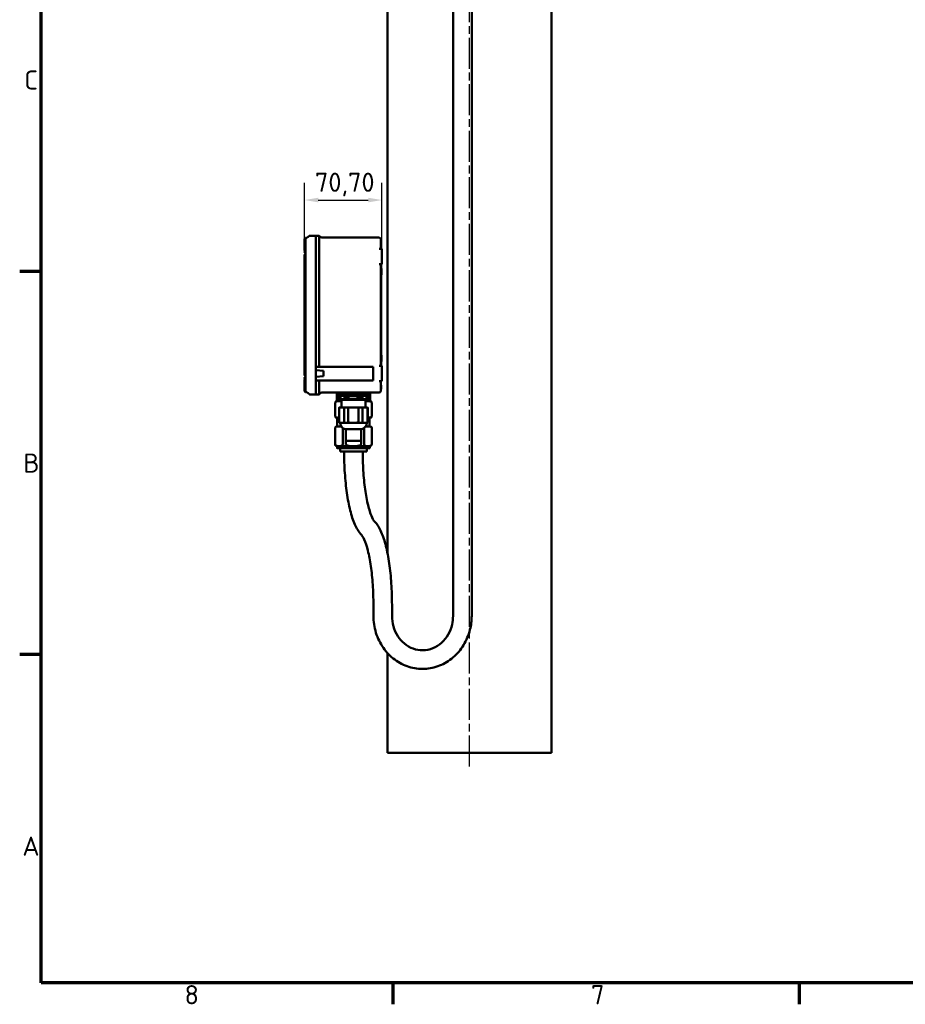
# Model space of a CAD drawing. Header units: millimetres. Extents: x 0 to 2970, y 0 to 2100.
# Tile 1 of 22: x 31 to 839, y 31 to 930. Entities that reach past the tile are written whole.
import ezdxf

# ---------------------------------------------------------------- set-up
doc = ezdxf.new("R2010")
doc.units = ezdxf.units.MM
doc.header["$LTSCALE"] = 5
doc.linetypes.add('CHAIN', pattern=[0.3543, 0.2362, -0.0295, 0.0591, -0.0295])
for name, color, linetype, lineweight in [('Bemaßung (ISO)', 7, 'Continuous', 25), ('Mittellinie (ISO)', 7, 'Continuous', 25), ('Rahmen (ISO)', 7, 'Continuous', 70), ('Sichtbar (ISO)', 7, 'Continuous', 50)]:
    doc.layers.add(name, color=color, linetype=linetype, lineweight=lineweight)
doc.styles.add('Notiztext (DIN)', font='isocpeur.ttf')
doc.dimstyles.new('Standard (DIN)', dxfattribs={"dimscale": 5, "dimtxt": 3.5, "dimasz": 2.5, "dimexe": 3.175, "dimexo": 0.8, "dimgap": 0.8, "dimtad": 1, "dimrnd": 1e-08, "dimzin": 0, "dimtxsty": 'Notiztext (DIN)', "dimcen": 0.09, "dimdle": 10, "dimclrd": 256, "dimclre": 256, "dimclrt": 256, "dimadec": 0, "dimazin": 0, "dimtfac": 1, "dimtmove": 0, "dimatfit": 3, "dimfxl": 1, "dimtolj": 1, "dimtzin": 0, "dimlwd": -1, "dimlwe": -1, "dimarcsym": 0})

# ---------------------------------------------------------------- blocks, each defined once
blk = doc.blocks.new('Ränder Standardrahmen')
at = {"layer": 'Rahmen (ISO)'}
for p, q in [((10, 140), (6.1, 140)), ((10, 70), (6.1, 70)), ((74.25, 10), (74.25, 6.1)), ((148.5, 10), (148.5, 6.1))]:
    blk.add_line(p, q, dxfattribs=at)
at = {"layer": 'Rahmen (ISO)', "flags": 128}
blk.add_lwpolyline([(10, 10), (10, 410), (584, 410), (584, 10), (10, 10)], dxfattribs=at)
at = {"layer": 'Rahmen (ISO)', "char_height": 3.5, "attachment_point": 7, "style": 'Notiztext (DIN)'}
for s, insert in [('C', (6.93, 173.25)), ('B', (6.75, 103.25)), ('A', (6.58, 33.25)), ('8', (36.2, 6.1)), ('7', (110.45, 6.1))]:
    blk.add_mtext(s, dxfattribs=dict(at, insert=insert))
blk = doc.blocks.new('*D19')
at = {"layer": 'Bemaßung (ISO)'}
for p, q in [((290.59, 719.33), (290.59, 781.2)), ((361.29, 724.78), (361.29, 781.2)), ((303.09, 765.33), (348.79, 765.33))]:
    blk.add_line(p, q, dxfattribs=at)
for points in [[(303.09, 767.41), (303.09, 763.24), (290.59, 765.33)], [(348.79, 767.41), (348.79, 763.24), (361.29, 765.33)]]:
    blk.add_solid(points, dxfattribs=at)
at = {"layer": 'Defpoints', "color": 0}
for p in [(361.29, 765.33), (361.29, 720.78), (290.59, 715.33)]:
    blk.add_point(p, dxfattribs=at)
at = {"layer": 'Bemaßung (ISO)', "insert": (300.12, 790.33), "char_height": 17.5, "attachment_point": 1, "style": 'Notiztext (DIN)'}
blk.add_mtext('\\A1;70,70', dxfattribs=at)

msp = doc.modelspace()

# ---------------------------------------------------------------- linework, layer by layer
at = {"layer": 'Mittellinie (ISO)', "linetype": 'CHAIN', "ltscale": 23.990969}
msp.add_line((441.287, 247.784), (441.287, 1772.784), dxfattribs=at)
at = {"layer": 'Sichtbar (ISO)'}
for p, q in [((366.287, 443.262), (366.287, 1131.447)), ((516.287, 260.284), (516.287, 1131.447)), ((426.28, 1061.234), (426.28, 385.447)), ((443.28, 1059.692), (443.28, 385.447)), ((290.587, 729.784), (290.587, 729.729)), ((290.604, 729.784), (290.587, 729.784)), ((290.587, 729.729), (290.587, 724.784)), ((290.645, 729.842), (291.587, 730.784)), ((291.587, 724.784), (291.587, 730.784)), ((291.587, 730.784), (291.623, 730.784)), ((295.201, 732.784), (300.887, 732.784)), ((301.087, 732.784), (301.087, 724.784)), ((301.087, 732.784), (304.087, 732.784)), ((304.087, 732.784), (304.087, 724.784)), ((307.36, 731.084), (358.787, 731.084)), ((360.287, 724.784), (360.287, 729.584)), ((360.487, 728.915), (360.287, 728.915)), ((360.487, 727.146), (360.487, 728.915)), ((290.587, 722.525), (290.587, 724.784)), ((290.587, 722.525), (290.587, 721.692)), ((290.676, 722.525), (290.587, 722.525)), ((290.587, 721.692), (290.587, 720.692)), ((290.587, 720.692), (290.587, 719.784)), ((290.61, 719.784), (290.587, 719.784)), ((291.587, 724.784), (291.587, 722.525)), ((291.587, 722.525), (291.587, 716.508)), ((301.087, 724.784), (301.087, 612.984)), ((304.087, 612.984), (304.087, 724.784)), ((359.787, 720.784), (358.787, 720.784)), ((361.287, 720.784), (359.787, 720.784)), ((360.487, 727.146), (360.287, 727.146)), ((360.487, 725.326), (360.287, 725.326)), ((360.287, 724.784), (360.287, 720.784)), ((360.487, 724.784), (360.287, 724.784)), ((360.487, 721.743), (360.287, 721.743)), ((360.487, 721.614), (360.287, 721.614)), ((360.487, 725.326), (360.487, 727.146)), ((360.487, 724.784), (360.487, 721.743)), ((360.487, 721.743), (360.487, 721.614)), ((360.487, 721.614), (360.487, 720.784)), ((361.287, 720.784), (361.287, 706.784)), ((290.587, 605.244), (290.587, 715.325)), ((291.587, 716.508), (291.587, 604.06)), ((359.787, 706.784), (358.787, 706.784)), ((359.787, 706.784), (361.287, 706.784)), ((360.287, 706.784), (360.287, 613.784)), ((360.487, 706.784), (360.487, 669.976)), ((360.987, 702.882), (360.487, 702.882)), ((360.987, 696.882), (360.987, 702.882)), ((360.987, 696.882), (360.487, 696.882)), ((360.487, 669.976), (360.287, 669.976)), ((360.487, 669.2), (360.287, 669.2)), ((360.487, 668.425), (360.287, 668.425)), ((360.487, 667.745), (360.287, 667.745)), ((360.487, 667.014), (360.287, 667.014)), ((360.487, 666.566), (360.287, 666.566)), ((360.487, 665.937), (360.287, 665.937)), ((360.487, 669.2), (360.487, 669.976)), ((360.487, 668.425), (360.487, 669.2)), ((360.487, 667.745), (360.487, 668.425)), ((360.487, 667.014), (360.487, 667.745)), ((360.487, 666.566), (360.487, 667.014)), ((360.487, 666.566), (360.487, 665.937)), ((360.487, 665.162), (360.487, 665.937)), ((360.487, 665.162), (360.287, 665.162)), ((360.487, 664.386), (360.287, 664.386)), ((360.487, 663.706), (360.287, 663.706)), ((360.487, 662.976), (360.287, 662.976)), ((360.487, 662.527), (360.287, 662.527)), ((360.487, 662.116), (360.287, 662.116)), ((360.487, 658.616), (360.287, 658.616)), ((360.487, 658.393), (360.287, 658.393)), ((360.487, 657.945), (360.287, 657.945)), ((360.487, 656.823), (360.287, 656.823)), ((360.487, 664.386), (360.487, 665.162)), ((360.487, 663.706), (360.487, 664.386)), ((360.487, 662.976), (360.487, 663.706)), ((360.487, 662.527), (360.487, 662.976)), ((360.487, 662.527), (360.487, 662.116)), ((360.487, 658.616), (360.487, 662.116)), ((360.487, 658.393), (360.487, 658.616)), ((360.487, 658.393), (360.487, 657.945)), ((360.487, 656.823), (360.487, 657.945)), ((360.487, 655.701), (360.487, 656.823)), ((360.487, 655.701), (360.287, 655.701)), ((360.487, 654.579), (360.287, 654.579)), ((360.487, 654.29), (360.287, 654.29)), ((360.487, 653.323), (360.287, 653.323)), ((360.487, 655.701), (360.487, 654.579)), ((360.487, 654.29), (360.487, 654.579)), ((360.487, 653.323), (360.487, 654.29)), ((360.487, 653.323), (360.487, 626.784)), ((360.487, 626.784), (360.287, 626.784)), ((360.487, 626.784), (360.487, 614.784)), ((360.987, 623.686), (360.487, 623.686)), ((360.987, 617.686), (360.987, 623.686)), ((304.087, 612.984), (301.087, 612.984)), ((301.087, 612.984), (301.087, 600.584)), ((304.087, 612.984), (307.36, 612.984)), ((353.287, 612.984), (307.36, 612.984)), ((353.287, 600.584), (353.287, 612.984)), ((359.787, 613.784), (358.787, 613.784)), ((361.287, 613.784), (359.787, 613.784)), ((360.487, 614.784), (360.287, 614.784)), ((360.987, 617.686), (360.487, 617.686)), ((360.487, 614.784), (360.487, 613.784)), ((361.287, 613.784), (361.287, 599.784)), ((291.587, 604.06), (291.587, 598.044)), ((308.087, 609.284), (301.087, 609.784)), ((308.087, 604.284), (301.087, 603.784)), ((308.087, 604.284), (308.087, 609.284)), ((290.587, 600.784), (290.587, 599.877)), ((290.61, 600.784), (290.587, 600.784)), ((290.587, 599.877), (290.587, 598.877)), ((290.587, 598.877), (290.587, 598.044)), ((290.587, 595.784), (290.587, 598.044)), ((290.587, 598.044), (290.676, 598.044)), ((290.587, 595.784), (290.587, 590.839)), ((291.587, 598.044), (291.587, 595.784)), ((291.587, 589.784), (291.587, 595.784)), ((304.087, 600.584), (301.087, 600.584)), ((301.087, 600.584), (301.087, 595.784)), ((301.087, 595.784), (301.087, 587.784)), ((304.087, 595.784), (304.087, 600.584)), ((307.36, 600.584), (304.087, 600.584)), ((304.087, 595.784), (304.087, 587.784)), ((307.36, 600.584), (353.287, 600.584)), ((359.787, 599.784), (358.787, 599.784)), ((359.787, 599.784), (361.287, 599.784)), ((360.287, 599.784), (360.287, 595.784)), ((360.487, 596.049), (360.287, 596.049)), ((360.287, 590.984), (360.287, 595.784)), ((360.487, 592.549), (360.487, 596.049)), ((290.587, 590.839), (290.587, 590.784)), ((290.604, 590.784), (290.587, 590.784)), ((291.587, 589.784), (290.645, 590.727)), ((291.587, 589.784), (291.623, 589.784)), ((300.887, 587.784), (295.201, 587.784)), ((304.087, 587.784), (301.087, 587.784)), ((307.36, 589.484), (358.787, 589.484)), ((320.037, 589.264), (320.037, 589.48)), ((321.662, 589.264), (320.037, 589.264)), ((320.037, 581.484), (320.037, 589.264)), ((321.662, 589.264), (321.662, 581.484)), ((348.787, 587.484), (321.787, 587.484)), ((321.787, 587.484), (321.787, 582.784)), ((321.823, 587.284), (321.823, 582.784)), ((327.468, 587.284), (321.823, 587.284)), ((322.465, 586.552), (327.048, 586.552)), ((322.465, 583.518), (322.465, 586.552)), ((322.787, 589.484), (322.787, 587.484)), ((323.336, 586.552), (323.336, 583.518)), ((327.048, 586.552), (327.048, 583.518)), ((327.468, 587.284), (327.468, 582.784)), ((329.41, 587.284), (329.41, 582.784)), ((340.908, 587.284), (329.41, 587.284)), ((330.743, 586.544), (339.011, 586.544)), ((330.743, 583.696), (330.743, 586.544)), ((330.753, 586.544), (330.753, 583.696)), ((339.011, 586.544), (339.011, 583.696)), ((340.908, 587.284), (340.908, 582.784)), ((342.874, 587.284), (342.874, 582.784)), ((348.727, 587.284), (342.874, 587.284)), ((343.563, 586.327), (348.181, 586.327)), ((343.563, 583.41), (343.563, 586.327)), ((347.321, 583.41), (347.321, 586.327)), ((347.787, 589.484), (347.787, 587.484)), ((348.181, 586.327), (348.181, 583.41)), ((348.727, 587.284), (348.727, 582.784)), ((348.787, 587.484), (348.787, 582.784)), ((350.537, 589.264), (348.912, 589.264)), ((348.912, 581.484), (348.912, 589.264)), ((350.537, 589.48), (350.537, 589.264)), ((350.537, 589.264), (350.537, 581.484)), ((360.487, 592.549), (360.287, 592.549)), ((318.537, 580.484), (318.616, 580.484)), ((318.537, 580.484), (318.537, 567.484)), ((318.616, 580.484), (318.616, 567.484)), ((320.037, 581.484), (321.662, 581.484)), ((324.287, 581.484), (321.662, 581.484)), ((321.823, 582.784), (321.787, 582.784)), ((321.823, 582.784), (327.468, 582.784)), ((322.454, 575.784), (322.595, 575.784)), ((327.048, 583.518), (322.465, 583.518)), ((327.09, 575.784), (322.595, 575.784)), ((324.287, 582.784), (324.287, 575.784)), ((327.09, 575.784), (330.583, 575.784)), ((329.41, 582.784), (327.468, 582.784)), ((329.41, 582.784), (340.908, 582.784)), ((339.74, 575.784), (330.583, 575.784)), ((339.011, 583.696), (330.743, 583.696)), ((339.74, 575.784), (343.275, 575.784)), ((342.874, 582.784), (340.908, 582.784)), ((342.874, 582.784), (348.727, 582.784)), ((347.937, 575.784), (343.275, 575.784)), ((348.181, 583.41), (343.563, 583.41)), ((346.287, 582.784), (346.287, 575.784)), ((348.912, 581.484), (346.287, 581.484)), ((347.937, 575.784), (348.12, 575.784)), ((348.787, 582.784), (348.727, 582.784)), ((348.912, 581.484), (350.537, 581.484)), ((351.958, 580.484), (352.037, 580.484)), ((351.958, 567.484), (351.958, 580.484)), ((352.037, 580.484), (352.037, 567.484)), ((318.616, 567.484), (318.537, 567.484)), ((322.254, 575.584), (322.254, 562.772)), ((322.403, 575.584), (322.403, 562.772)), ((326.934, 562.772), (326.934, 575.584)), ((330.545, 575.584), (330.545, 562.772)), ((339.775, 562.772), (339.775, 575.584)), ((343.429, 575.584), (343.429, 562.772)), ((348.127, 562.772), (348.127, 575.584)), ((348.32, 575.584), (348.32, 562.772)), ((352.037, 567.484), (351.958, 567.484)), ((320.037, 566.484), (322.08, 566.484)), ((322.08, 558.484), (320.037, 558.484)), ((320.537, 566.484), (320.537, 558.484)), ((322.08, 566.484), (322.254, 566.484)), ((324.088, 558.484), (322.08, 558.484)), ((323.099, 561.784), (324.668, 561.784)), ((324.668, 561.784), (335.16, 561.784)), ((335.16, 561.784), (345.778, 561.784)), ((345.778, 561.784), (347.475, 561.784)), ((348.494, 558.484), (346.486, 558.484)), ((348.32, 566.484), (348.494, 566.484)), ((348.494, 566.484), (350.537, 566.484)), ((350.537, 558.484), (348.494, 558.484)), ((350.037, 566.484), (350.037, 558.484)), ((318.537, 557.484), (318.616, 557.484)), ((318.537, 557.484), (318.537, 542.234)), ((318.616, 557.484), (318.616, 542.234)), ((325.544, 542.234), (325.544, 556.95)), ((328.037, 555.888), (342.537, 555.888)), ((328.287, 546.147), (328.287, 555.847)), ((342.287, 546.147), (342.287, 555.847)), ((345.03, 556.95), (345.03, 542.234)), ((351.958, 557.484), (352.037, 557.484)), ((351.958, 542.234), (351.958, 557.484)), ((352.037, 557.484), (352.037, 542.234)), ((350.287, 540.484), (320.287, 540.484)), ((320.287, 540.484), (320.287, 538.734)), ((328.359, 545.827), (328.359, 542.234)), ((341.537, 545.397), (329.037, 545.397)), ((342.215, 542.234), (342.215, 545.827)), ((350.287, 540.484), (350.287, 538.734)), ((350.037, 538.484), (320.537, 538.484)), ((323.037, 538.484), (323.037, 535.484)), ((323.037, 535.484), (347.537, 535.484)), ((347.537, 538.484), (347.537, 535.484)), ((353.517, 385.447), (353.517, 395.447)), ((370.517, 385.447), (370.517, 395.447)), ((366.287, 260.284), (366.287, 351.552)), ((516.287, 260.284), (366.287, 260.284))]:
    msp.add_line(p, q, dxfattribs=at)
for centre, radius, start, end in [((291.623, 734.784), 4, 270, 328.411864), ((295.201, 732.584), 0.2, 90, 148.411864), ((300.887, 732.584), 0.2, 0, 90), ((307.36, 735.084), 4, 215.099632, 270), ((358.787, 729.584), 1.5, 0, 90), ((290.787, 721.692), 0.2, 123.55731, 236.44269), ((290.787, 720.692), 0.2, 123.55731, 236.44269), ((290.787, 719.692), 0.2, 123.55731, 236.44269), ((290.455, 722.192), 0.4, 303.55731, 56.44269), ((290.455, 721.192), 0.4, 303.55731, 56.44269), ((290.455, 720.192), 0.4, 303.55731, 56.44269), ((290.787, 718.692), 0.2, 123.55731, 236.44269), ((290.787, 717.692), 0.2, 123.55731, 260.405932), ((290.787, 715.325), 0.2, 99.594068, 180), ((290.455, 719.192), 0.4, 303.55731, 56.44269), ((290.455, 718.192), 0.4, 303.55731, 56.44269), ((290.587, 716.508), 1, 0, 80.405932), ((290.587, 716.508), 1, 279.594068, 0), ((290.787, 605.244), 0.2, 180, 260.405932), ((290.787, 602.877), 0.2, 99.594068, 236.44269), ((290.587, 604.06), 1, 0, 80.405932), ((290.587, 604.06), 1, 279.594068, 0), ((290.787, 601.877), 0.2, 123.55731, 236.44269), ((290.787, 600.877), 0.2, 123.55731, 236.44269), ((290.787, 599.877), 0.2, 123.55731, 236.44269), ((290.787, 598.877), 0.2, 123.55731, 236.44269), ((290.455, 602.377), 0.4, 303.55731, 56.44269), ((290.455, 601.377), 0.4, 303.55731, 56.44269), ((290.455, 600.377), 0.4, 303.55731, 56.44269), ((290.455, 599.377), 0.4, 303.55731, 56.44269), ((290.455, 598.377), 0.4, 303.55731, 56.44269), ((291.623, 585.784), 4, 31.588136, 90), ((295.201, 587.984), 0.2, 211.588136, 270), ((300.887, 587.984), 0.2, 270, 0), ((307.36, 585.484), 4, 90, 144.900368), ((320.287, 582.426), 7.058, 90, 92.029934), ((350.287, 582.426), 7.058, 87.970066, 90), ((358.787, 590.984), 1.5, 270, 0), ((320.037, 579.859), 1.625, 90, 157.380135), ((322.454, 575.584), 0.2, 90, 180), ((348.12, 575.584), 0.2, 0, 90), ((350.537, 579.859), 1.625, 22.619865, 90), ((320.037, 568.109), 1.625, 202.619865, 270), ((350.537, 568.109), 1.625, 270, 337.380135), ((320.037, 556.859), 1.625, 90, 157.380135), ((323.254, 562.772), 1, 180, 261.055496), ((329.099, 561.784), 6, 180, 258.871102), ((341.475, 561.784), 6, 281.128898, 0), ((347.32, 562.772), 1, 278.944504, 0), ((350.537, 556.859), 1.625, 22.619865, 90), ((328.037, 556.388), 0.5, 258.871102, 270), ((328.337, 555.847), 0.05, 125.712679, 180), ((342.237, 555.847), 0.05, 0, 54.287321), ((342.537, 556.388), 0.5, 270, 281.128898), ((320.287, 542.234), 1.75, 180, 270), ((329.037, 546.147), 0.75, 180, 270), ((341.537, 546.147), 0.75, 270, 0), ((350.287, 542.234), 1.75, 270, 0), ((320.537, 538.734), 0.25, 180, 270), ((350.037, 538.734), 0.25, 270, 0)]:
    msp.add_arc(centre, radius, start, end, dxfattribs=at)
for points in [[(290.587, 729.729), (290.596, 729.772), (290.617, 729.814), (290.645, 729.842)], [(290.587, 590.839), (290.596, 590.796), (290.617, 590.755), (290.645, 590.727)], [(322.08, 566.484), (322.137, 566.484), (322.195, 566.484), (322.254, 566.484)], [(348.32, 566.484), (348.379, 566.484), (348.437, 566.484), (348.494, 566.484)]]:
    msp.add_open_spline(points, degree=3, dxfattribs=at)
for points, knots in [([(322.787, 589.372), (322.761, 589.37), (322.736, 589.368), (322.359, 589.34), (322.009, 589.306), (321.662, 589.264)], [4.19193897, 4.19193897, 4.19193897, 4.19193897, 4.20017116, 4.20017116, 4.3125424, 4.3125424, 4.3125424, 4.3125424]), ([(348.912, 589.264), (348.565, 589.306), (348.215, 589.34), (347.838, 589.368), (347.813, 589.37), (347.787, 589.372)], [3.00922608, 3.00922608, 3.00922608, 3.00922608, 3.12159733, 3.12159733, 3.12982951, 3.12982951, 3.12982951, 3.12982951]), ([(322.08, 581.484), (321.599, 581.484), (321.072, 581.495), (320.291, 581.436), (320.032, 581.403), (319.532, 581.27), (319.291, 581.174), (318.91, 580.894), (318.736, 580.722), (318.616, 580.484)], [1.48724215, 1.48724215, 1.48724215, 1.48724215, 1.77582026, 1.77582026, 1.92010932, 1.92010932, 2.06439838, 2.06439838, 2.16338034, 2.16338034, 2.16338034, 2.16338034]), ([(324.287, 581.359), (324.065, 581.41), (323.838, 581.439), (323.089, 581.495), (322.561, 581.484), (322.08, 581.484)], [1.07178646, 1.07178646, 1.07178646, 1.07178646, 1.19866404, 1.19866404, 1.48724215, 1.48724215, 1.48724215, 1.48724215]), ([(322.595, 575.784), (322.594, 575.784), (322.594, 575.784), (322.567, 575.784), (322.541, 575.778), (322.495, 575.757), (322.474, 575.742), (322.44, 575.705), (322.426, 575.683), (322.407, 575.635), (322.403, 575.61), (322.403, 575.584)], [-0.031768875, -0.031768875, -0.031768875, -0.031768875, -0.031565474, -0.031565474, -0.023344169, -0.023344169, -0.015452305, -0.015452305, -0.007693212, -0.007693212, 0, 0, 0, 0]), ([(327.09, 575.784), (327.09, 575.784), (327.089, 575.784), (327.068, 575.784), (327.047, 575.778), (327.009, 575.757), (326.992, 575.742), (326.964, 575.705), (326.953, 575.683), (326.938, 575.635), (326.934, 575.61), (326.934, 575.584)], [-0.000203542, -0.000203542, -0.000203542, -0.000203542, 0, 0, 0.008227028, 0.008227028, 0.016124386, 0.016124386, 0.02388888, 0.02388888, 0.031587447, 0.031587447, 0.031587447, 0.031587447]), ([(330.583, 575.784), (330.583, 575.784), (330.583, 575.784), (330.578, 575.784), (330.573, 575.778), (330.563, 575.757), (330.559, 575.742), (330.552, 575.705), (330.549, 575.683), (330.546, 575.635), (330.545, 575.61), (330.545, 575.584)], [-0.031768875, -0.031768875, -0.031768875, -0.031768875, -0.031565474, -0.031565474, -0.023344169, -0.023344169, -0.015452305, -0.015452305, -0.007693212, -0.007693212, 0, 0, 0, 0]), ([(339.74, 575.784), (339.74, 575.784), (339.74, 575.784), (339.745, 575.784), (339.75, 575.778), (339.758, 575.757), (339.762, 575.742), (339.768, 575.705), (339.77, 575.683), (339.774, 575.635), (339.775, 575.61), (339.775, 575.584)], [-0.000203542, -0.000203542, -0.000203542, -0.000203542, 0, 0, 0.008227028, 0.008227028, 0.016124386, 0.016124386, 0.02388888, 0.02388888, 0.031587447, 0.031587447, 0.031587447, 0.031587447]), ([(343.275, 575.784), (343.276, 575.784), (343.277, 575.784), (343.298, 575.784), (343.318, 575.778), (343.355, 575.757), (343.372, 575.742), (343.4, 575.705), (343.41, 575.683), (343.425, 575.635), (343.429, 575.61), (343.429, 575.584)], [-0.031768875, -0.031768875, -0.031768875, -0.031768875, -0.031565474, -0.031565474, -0.023344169, -0.023344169, -0.015452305, -0.015452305, -0.007693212, -0.007693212, 0, 0, 0, 0]), ([(348.494, 581.484), (348.048, 581.484), (347.559, 581.492), (346.807, 581.447), (346.543, 581.421), (346.287, 581.361)], [1.47865254, 1.47865254, 1.47865254, 1.47865254, 1.74596642, 1.74596642, 1.8923253, 1.8923253, 1.8923253, 1.8923253]), ([(347.937, 575.784), (347.937, 575.784), (347.938, 575.784), (347.964, 575.784), (347.99, 575.778), (348.036, 575.757), (348.057, 575.742), (348.091, 575.705), (348.104, 575.683), (348.123, 575.635), (348.127, 575.61), (348.127, 575.584)], [-0.000203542, -0.000203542, -0.000203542, -0.000203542, 0, 0, 0.008227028, 0.008227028, 0.016124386, 0.016124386, 0.02388888, 0.02388888, 0.031587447, 0.031587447, 0.031587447, 0.031587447]), ([(351.958, 580.484), (351.918, 580.563), (351.873, 580.633), (351.683, 580.889), (351.483, 581.04), (350.882, 581.369), (350.4, 581.434), (349.429, 581.492), (348.939, 581.484), (348.494, 581.484)], [0.80638077, 0.80638077, 0.80638077, 0.80638077, 0.8372778, 0.8372778, 0.94402479, 0.94402479, 1.21133866, 1.21133866, 1.47865254, 1.47865254, 1.47865254, 1.47865254]), ([(318.616, 567.484), (318.736, 567.247), (318.91, 567.074), (319.291, 566.794), (319.532, 566.698), (320.032, 566.566), (320.291, 566.532), (321.072, 566.474), (321.599, 566.484), (322.08, 566.484)], [-0.67613819, -0.67613819, -0.67613819, -0.67613819, -0.57715623, -0.57715623, -0.43286717, -0.43286717, -0.28857811, -0.28857811, 0, 0, 0, 0]), ([(348.494, 566.484), (348.939, 566.484), (349.429, 566.477), (350.4, 566.535), (350.882, 566.599), (351.483, 566.929), (351.683, 567.079), (351.873, 567.336), (351.918, 567.405), (351.958, 567.484)], [0, 0, 0, 0, 0.26731388, 0.26731388, 0.53462775, 0.53462775, 0.64137474, 0.64137474, 0.67227177, 0.67227177, 0.67227177, 0.67227177]), ([(322.08, 558.484), (321.599, 558.484), (321.072, 558.495), (320.291, 558.436), (320.032, 558.403), (319.532, 558.27), (319.291, 558.174), (318.91, 557.894), (318.736, 557.722), (318.616, 557.484)], [1.48724215, 1.48724215, 1.48724215, 1.48724215, 1.77582026, 1.77582026, 1.92010932, 1.92010932, 2.06439838, 2.06439838, 2.16338034, 2.16338034, 2.16338034, 2.16338034]), ([(324.153, 558.387), (323.974, 558.421), (323.792, 558.442), (323.089, 558.495), (322.561, 558.484), (322.08, 558.484)], [1.09724907, 1.09724907, 1.09724907, 1.09724907, 1.19866404, 1.19866404, 1.48724215, 1.48724215, 1.48724215, 1.48724215]), ([(324.668, 561.784), (324.387, 561.784), (324.077, 561.787), (323.462, 561.844), (323.157, 561.895), (322.779, 562.102), (322.656, 562.192), (322.516, 562.374), (322.464, 562.463), (322.425, 562.592), (322.415, 562.633), (322.406, 562.7), (322.403, 562.739), (322.403, 562.772)], [1.86708529, 1.86708529, 1.86708529, 1.86708529, 2.03925997, 2.03925997, 2.21143464, 2.21143464, 2.27828957, 2.27828957, 2.31276469, 2.31276469, 2.32402091, 2.32402091, 2.33385662, 2.33385662, 2.33385662, 2.33385662]), ([(326.934, 562.772), (326.934, 562.739), (326.931, 562.7), (326.921, 562.633), (326.912, 562.592), (326.873, 562.463), (326.821, 562.374), (326.681, 562.192), (326.558, 562.102), (326.18, 561.895), (325.875, 561.844), (325.26, 561.787), (324.95, 561.784), (324.668, 561.784)], [1.40031397, 1.40031397, 1.40031397, 1.40031397, 1.41014967, 1.41014967, 1.4214059, 1.4214059, 1.45588102, 1.45588102, 1.52273595, 1.52273595, 1.69491062, 1.69491062, 1.86708529, 1.86708529, 1.86708529, 1.86708529]), ([(335.16, 561.784), (334.586, 561.784), (333.955, 561.787), (332.703, 561.844), (332.081, 561.895), (331.311, 562.102), (331.06, 562.192), (330.775, 562.374), (330.67, 562.463), (330.589, 562.592), (330.57, 562.633), (330.55, 562.7), (330.545, 562.739), (330.545, 562.772)], [1.86708529, 1.86708529, 1.86708529, 1.86708529, 2.03925997, 2.03925997, 2.21143464, 2.21143464, 2.27828957, 2.27828957, 2.31276469, 2.31276469, 2.32402091, 2.32402091, 2.33385662, 2.33385662, 2.33385662, 2.33385662]), ([(339.775, 562.772), (339.775, 562.739), (339.769, 562.7), (339.749, 562.633), (339.73, 562.592), (339.65, 562.463), (339.544, 562.374), (339.26, 562.192), (339.008, 562.102), (338.238, 561.895), (337.616, 561.844), (336.364, 561.787), (335.733, 561.784), (335.16, 561.784)], [1.40031397, 1.40031397, 1.40031397, 1.40031397, 1.41014967, 1.41014967, 1.4214059, 1.4214059, 1.45588102, 1.45588102, 1.52273595, 1.52273595, 1.69491062, 1.69491062, 1.86708529, 1.86708529, 1.86708529, 1.86708529]), ([(345.778, 561.784), (345.486, 561.784), (345.165, 561.787), (344.528, 561.844), (344.211, 561.895), (343.819, 562.102), (343.691, 562.192), (343.546, 562.374), (343.493, 562.463), (343.452, 562.592), (343.442, 562.633), (343.432, 562.7), (343.429, 562.739), (343.429, 562.772)], [1.86708529, 1.86708529, 1.86708529, 1.86708529, 2.03925997, 2.03925997, 2.21143464, 2.21143464, 2.27828957, 2.27828957, 2.31276469, 2.31276469, 2.32402091, 2.32402091, 2.33385662, 2.33385662, 2.33385662, 2.33385662]), ([(348.127, 562.772), (348.127, 562.739), (348.124, 562.7), (348.114, 562.633), (348.105, 562.592), (348.064, 562.463), (348.01, 562.374), (347.865, 562.192), (347.737, 562.102), (347.345, 561.895), (347.029, 561.844), (346.391, 561.787), (346.07, 561.784), (345.778, 561.784)], [1.40031397, 1.40031397, 1.40031397, 1.40031397, 1.41014967, 1.41014967, 1.4214059, 1.4214059, 1.45588102, 1.45588102, 1.52273595, 1.52273595, 1.69491062, 1.69491062, 1.86708529, 1.86708529, 1.86708529, 1.86708529]), ([(348.494, 558.484), (348.048, 558.484), (347.559, 558.492), (346.854, 558.45), (346.635, 558.429), (346.421, 558.389)], [1.47865254, 1.47865254, 1.47865254, 1.47865254, 1.74596642, 1.74596642, 1.86689773, 1.86689773, 1.86689773, 1.86689773]), ([(351.958, 557.484), (351.918, 557.563), (351.873, 557.633), (351.683, 557.889), (351.483, 558.04), (350.882, 558.369), (350.4, 558.434), (349.429, 558.492), (348.939, 558.484), (348.494, 558.484)], [0.80638077, 0.80638077, 0.80638077, 0.80638077, 0.8372778, 0.8372778, 0.94402479, 0.94402479, 1.21133866, 1.21133866, 1.47865254, 1.47865254, 1.47865254, 1.47865254]), ([(318.616, 542.234), (318.616, 542.103), (318.639, 541.953), (318.719, 541.67), (318.804, 541.508), (319.027, 541.192), (319.224, 541.033), (319.801, 540.689), (320.26, 540.601), (321.187, 540.507), (321.655, 540.502), (322.08, 540.502), (322.506, 540.502), (322.973, 540.507), (323.9, 540.601), (324.36, 540.689), (324.937, 541.033), (325.133, 541.192), (325.356, 541.508), (325.441, 541.67), (325.522, 541.953), (325.544, 542.103), (325.544, 542.234)], [-0.714232, -0.714232, -0.714232, -0.714232, -0.6749273, -0.6749273, -0.616515, -0.616515, -0.5106222, -0.5106222, -0.2553111, -0.2553111, 0, 0, 0, 0.2553111, 0.2553111, 0.5106222, 0.5106222, 0.616515, 0.616515, 0.6749273, 0.6749273, 0.714232, 0.714232, 0.714232, 0.714232]), ([(328.359, 542.234), (328.359, 542.103), (328.404, 541.953), (328.565, 541.67), (328.734, 541.508), (329.181, 541.192), (329.574, 541.033), (330.728, 540.689), (331.647, 540.601), (333.501, 540.507), (334.436, 540.502), (335.287, 540.502), (336.138, 540.502), (337.073, 540.507), (338.927, 540.601), (339.846, 540.689), (341, 541.033), (341.393, 541.192), (341.84, 541.508), (342.009, 541.67), (342.17, 541.953), (342.215, 542.103), (342.215, 542.234)], [-0.714232, -0.714232, -0.714232, -0.714232, -0.6749273, -0.6749273, -0.616515, -0.616515, -0.5106222, -0.5106222, -0.2553111, -0.2553111, 0, 0, 0, 0.2553111, 0.2553111, 0.5106222, 0.5106222, 0.616515, 0.616515, 0.6749273, 0.6749273, 0.714232, 0.714232, 0.714232, 0.714232]), ([(345.03, 542.234), (345.03, 542.103), (345.053, 541.953), (345.133, 541.67), (345.218, 541.508), (345.441, 541.192), (345.637, 541.033), (346.214, 540.689), (346.674, 540.601), (347.601, 540.507), (348.068, 540.502), (348.494, 540.502), (348.919, 540.502), (349.387, 540.507), (350.314, 540.601), (350.774, 540.689), (351.35, 541.033), (351.547, 541.192), (351.77, 541.508), (351.855, 541.67), (351.935, 541.953), (351.958, 542.103), (351.958, 542.234)], [-0.714232, -0.714232, -0.714232, -0.714232, -0.6749273, -0.6749273, -0.616515, -0.616515, -0.5106222, -0.5106222, -0.2553111, -0.2553111, 0, 0, 0, 0.2553111, 0.2553111, 0.5106222, 0.5106222, 0.616515, 0.616515, 0.6749273, 0.6749273, 0.714232, 0.714232, 0.714232, 0.714232]), ([(342.618, 459.479), (339.96, 462.158), (338.158, 465.33), (334.912, 472.731), (333.538, 476.994), (331.138, 486.608), (330.122, 491.953), (328.475, 503.451), (327.845, 509.602), (327.001, 522.331), (326.787, 528.907), (326.787, 535.484)], [0.240533, 0.240533, 0.240533, 0.240533, 0.5065857, 0.5065857, 0.7726384, 0.7726384, 1.038691, 1.038691, 1.3047437, 1.3047437, 1.5707963, 1.5707963, 1.5707963, 1.5707963]), ([(354.686, 471.452), (354.437, 471.704), (353.804, 472.496), (352.214, 475.439), (351.196, 477.877), (349.138, 484.387), (348.1, 488.646), (346.321, 498.285), (345.576, 503.668), (344.455, 515.109), (344.079, 521.169), (343.826, 530.037), (343.787, 532.761), (343.787, 535.484)], [0.240533, 0.240533, 0.240533, 0.240533, 0.4231723, 0.4231723, 0.6559512, 0.6559512, 0.9220038, 0.9220038, 1.1880565, 1.1880565, 1.4541092, 1.4541092, 1.5707963, 1.5707963, 1.5707963, 1.5707963]), ([(370.517, 395.447), (370.517, 402.024), (370.304, 408.6), (369.459, 421.329), (368.83, 427.48), (367.182, 438.979), (366.166, 444.324), (363.766, 453.937), (362.393, 458.2), (359.147, 465.601), (357.345, 468.773), (354.686, 471.452)], [1.5707963, 1.5707963, 1.5707963, 1.5707963, 1.836849, 1.836849, 2.1029016, 2.1029016, 2.3689543, 2.3689543, 2.635007, 2.635007, 2.9010596, 2.9010596, 2.9010596, 2.9010596]), ([(353.517, 395.447), (353.517, 401.657), (353.315, 407.867), (352.523, 419.813), (351.933, 425.548), (350.423, 436.088), (349.501, 440.894), (347.444, 449.132), (346.299, 452.569), (344.158, 457.451), (343.104, 458.962), (342.657, 459.439), (342.636, 459.461), (342.618, 459.479)], [1.5707963, 1.5707963, 1.5707963, 1.5707963, 1.836849, 1.836849, 2.1029016, 2.1029016, 2.3689543, 2.3689543, 2.635007, 2.635007, 2.887723, 2.887723, 2.9010596, 2.9010596, 2.9010596, 2.9010596]), ([(353.517, 385.447), (353.517, 380.219), (354.304, 374.992), (357.38, 365.072), (359.664, 360.377), (365.504, 352.033), (369.044, 348.374), (377.001, 342.496), (381.4, 340.255), (390.586, 337.413), (395.363, 336.787), (404.827, 337.176), (409.511, 338.182), (418.369, 341.705), (422.535, 344.236), (429.973, 350.581), (433.226, 354.417), (438.492, 363.025), (440.484, 367.811), (442.759, 376.924), (443.28, 381.185), (443.28, 385.447)], [4.712389, 4.712389, 4.712389, 4.712389, 5.0409491, 5.0409491, 5.3682361, 5.3682361, 5.6916046, 5.6916046, 6.0089435, 6.0089435, 6.3206079, 6.3206079, 6.6303374, 6.6303374, 6.9430937, 6.9430937, 7.2618007, 7.2618007, 7.5861388, 7.5861388, 7.8539816, 7.8539816, 7.8539816, 7.8539816]), ([(370.517, 385.447), (370.517, 382.154), (370.981, 378.862), (372.78, 372.604), (374.118, 369.642), (377.534, 364.311), (379.62, 361.954), (384.353, 358.042), (387.012, 356.512), (392.686, 354.426), (395.709, 353.909), (401.806, 353.99), (404.881, 354.612), (410.662, 356.96), (413.375, 358.662), (418.11, 362.936), (420.153, 365.472), (423.389, 371.11), (424.603, 374.193), (425.968, 380.035), (426.28, 382.741), (426.28, 385.447)], [4.712389, 4.712389, 4.712389, 4.712389, 5.018516, 5.018516, 5.3260594, 5.3260594, 5.638474, 5.638474, 5.960448, 5.960448, 6.2953174, 6.2953174, 6.6369828, 6.6369828, 6.9706753, 6.9706753, 7.2910666, 7.2910666, 7.6023871, 7.6023871, 7.8539816, 7.8539816, 7.8539816, 7.8539816])]:
    msp.add_open_spline(points, degree=3, knots=knots, dxfattribs=at)

# ---------------------------------------------------------------- block references
at = {"xscale": 5, "yscale": 5, "zscale": 5}
msp.add_blockref('Ränder Standardrahmen', (0, 0), dxfattribs=at)

# ---------------------------------------------------------------- dimensions: what is measured, and where the dimension line sits
at = {"layer": 'Bemaßung (ISO)'}
dim = msp.add_linear_dim(base=(361.287, 765.325), p1=(290.587, 715.325), p2=(361.287, 720.784), dimstyle='Standard (DIN)', override={"dimgap": 0.8, "dimdec": 2, "dimtol": 0, "dimlim": 0, "dimtp": 0, "dimtm": 0, "dimtdec": 2, "dimtofl": 0, "dimatfit": 1}, dxfattribs=at)
dim.commit()
dim.dimension.update_dxf_attribs({"geometry": '*D19', "text_midpoint": (325.937, 765.325), "dimtype": 160})

doc.saveas('drawing.dxf')
